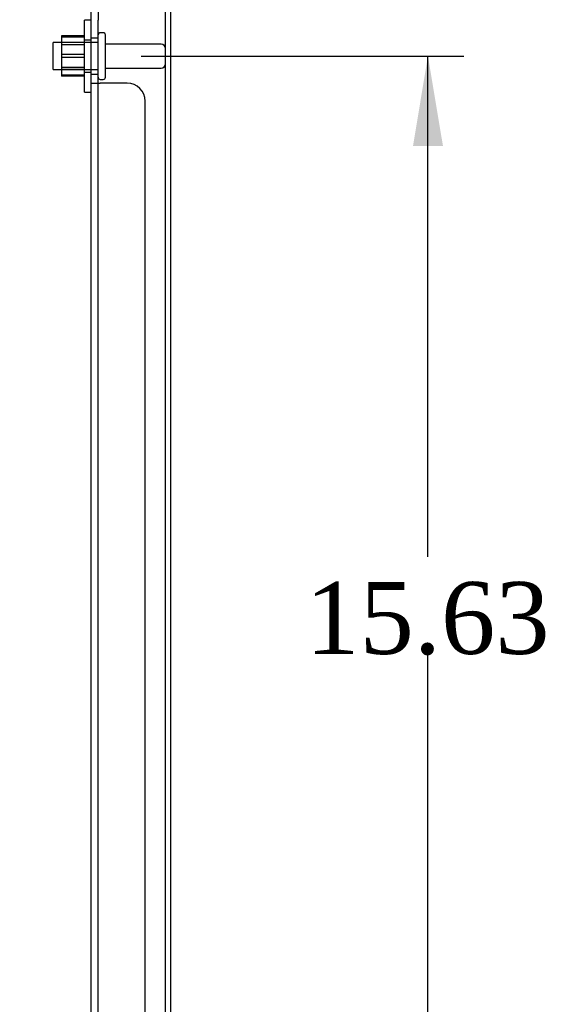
# Model space of a CAD drawing. Header units: inches. Extents: x 1 to 240, y -1 to 159.
# Tile 55 of 61: x 129.03 to 136.41, y 82.25 to 95.94. Entities that reach past the tile are written whole.
import ezdxf
from ezdxf.enums import TextEntityAlignment as Align
from ezdxf.lldxf.tags import DXFTag

# ---------------------------------------------------------------- set-up
doc = ezdxf.new("R2010")
doc.units = ezdxf.units.IN
doc.header["$MEASUREMENT"] = 0
for name, color, linetype in [('COM40680', 7, 'Continuous'), ('COM70726-5', 7, 'Continuous'), ('Default', 7, 'Continuous'), ('NTS166105', 7, 'Continuous'), ('STD26089', 7, 'Continuous'), ('WAF25059', 7, 'Continuous')]:
    doc.layers.add(name, color=color, linetype=linetype)
doc.styles.add('SEACAD_Times_New_Roman', font='times.ttf')
tags = doc.linetypes.add('HIDDEN2', pattern=[0.1875, 0.125, -0.0625]).pattern_tags.tags
tags[6:7] = [DXFTag(74, 4), DXFTag(75, 0), DXFTag(340, '0'), DXFTag(46, 0.0), DXFTag(50, 0.0), DXFTag(44, 0.0), DXFTag(45, 0.0)]
tags[4:5] = [DXFTag(74, 4), DXFTag(75, 0), DXFTag(340, '0'), DXFTag(46, 0.0), DXFTag(50, 0.0), DXFTag(44, 0.0), DXFTag(45, 0.0)]
doc.dimstyles.new('HAMMOND_(STH_-_240x160)', dxfattribs={"dimtxt": 1, "dimasz": 1.25, "dimexe": 0.5, "dimexo": 0.5, "dimgap": 0.25, "dimtad": 0, "dimtih": 1, "dimtoh": 1, "dimlfac": 0.125, "dimzin": 0, "dimdsep": 46, "dimtxsty": 'SEACAD_Times_New_Roman', "dimblk1": '_SE_FILLED', "dimblk2": '_SE_FILLED', "dimsah": 1, "dimcen": 0.5, "dimadec": 0, "dimazin": 0, "dimtfac": 0.8, "dimtofl": 0, "dimtmove": 0, "dimatfit": 3, "dimfxl": 1, "dimtolj": 1, "dimtzin": 0, "dimarcsym": 0})

# ---------------------------------------------------------------- blocks, each defined once
blk = doc.blocks.new('SE9')
at = {"layer": 'COM40680', "color": 7, "linetype": 'HIDDEN2'}
for p, q in [((130.028, 95.938), (130.028, 96.188)), ((130.123, 96.188), (130.123, 95.938)), ((130.028, 95.061), (130.028, 95.938)), ((130.123, 95.061), (130.123, 95.938)), ((130.123, 95.688), (130.028, 95.688)), ((130.028, 95.188), (130.123, 95.188)), ((130.028, 64.565), (130.028, 95.061)), ((130.028, 95.061), (130.153, 95.061)), ((130.123, 64.565), (130.123, 95.061)), ((130.528, 95.061), (130.153, 95.061)), ((130.778, 64.815), (130.778, 94.811))]:
    blk.add_line(p, q, dxfattribs=at)
blk.add_arc((130.528, 94.811), 0.25, 0, 90, dxfattribs=at)
at = {"layer": 'COM70726-5', "color": 7, "linetype": 'HIDDEN2'}
blk.add_line((131.06, 61.921), (131.06, 97.705), dxfattribs=at)
at = {"layer": 'COM70726-5', "color": 7, "linetype": 'Continuous'}
blk.add_line((131.132, 61.921), (131.132, 97.705), dxfattribs=at)
at = {"layer": 'NTS166105', "color": 7, "linetype": 'HIDDEN2'}
for p, q in [((129.612, 95.719), (129.612, 95.46)), ((129.932, 95.719), (129.612, 95.719)), ((129.932, 95.703), (129.612, 95.703)), ((129.932, 95.626), (129.612, 95.626)), ((129.932, 95.592), (129.612, 95.592)), ((129.612, 95.46), (129.612, 95.172)), ((129.932, 95.46), (129.612, 95.46)), ((129.932, 95.418), (129.612, 95.418)), ((129.612, 95.284), (129.932, 95.284)), ((129.932, 95.251), (129.612, 95.251)), ((129.612, 95.172), (129.612, 95.159)), ((129.932, 95.172), (129.612, 95.172)), ((129.932, 95.159), (129.612, 95.159))]:
    blk.add_line(p, q, dxfattribs=at)
at = {"layer": 'STD26089', "color": 7, "linetype": 'HIDDEN2'}
for p, q in [((130.193, 95.763), (130.153, 95.763)), ((130.223, 95.143), (130.223, 95.733)), ((129.498, 95.251), (129.498, 95.626)), ((130.123, 95.626), (129.498, 95.626)), ((131, 95.604), (130.223, 95.604)), ((129.498, 95.251), (130.123, 95.251)), ((130.223, 95.272), (131, 95.272)), ((130.153, 95.113), (130.193, 95.113))]:
    blk.add_line(p, q, dxfattribs=at)
for centre, radius, start, end in [((130.153, 95.733), 0.03, 90, 180), ((130.193, 95.733), 0.03, 0, 90), ((131, 95.544), 0.06, 0, 90), ((131, 95.332), 0.06, 270, 0), ((130.153, 95.143), 0.03, 180, 270), ((130.193, 95.143), 0.03, 270, 0)]:
    blk.add_arc(centre, radius, start, end, dxfattribs=at)
at = {"layer": 'WAF25059', "color": 7, "linetype": 'HIDDEN2'}
for p, q in [((129.932, 94.938), (129.932, 95.938)), ((130.028, 95.938), (129.932, 95.938)), ((130.028, 95.661), (129.932, 95.661)), ((129.932, 95.216), (130.028, 95.216)), ((129.932, 94.938), (130.028, 94.938))]:
    blk.add_line(p, q, dxfattribs=at)
blk = doc.blocks.new('DMBLK2521')
at = {"layer": 'Default', "linetype": 'Continuous'}
for points in [[(134.919, 94.188), (134.71, 95.438), (134.502, 94.188)], [(134.919, 81.063), (134.502, 81.063), (134.71, 79.813)]]:
    blk.add_hatch(color=7, dxfattribs=at).paths.add_polyline_path(points)
at = {"layer": 'Default', "color": 7, "linetype": 'Continuous'}
for p, q in [((130.723, 95.438), (135.21, 95.438)), ((134.71, 88.476), (134.71, 95.438)), ((134.71, 79.813), (134.71, 87.126)), ((130.723, 79.813), (135.21, 79.813))]:
    blk.add_line(p, q, dxfattribs=at)
at = {"layer": 'Default', "color": 7, "linetype": 'Continuous', "style": 'SEACAD_Times_New_Roman'}
blk.add_text('15.63', height=1, dxfattribs=at).set_placement((133.004, 88.126), align=Align.TOP_LEFT)
blk = doc.blocks.new('_SE_FILLED')
at = {"color": 0}
blk.add_line((0, 0), (-1, 0), dxfattribs=at)
blk.add_solid([(0, 0), (-1, -0.1665), (-1, 0.1665), (0, 0)], dxfattribs=at)
blk = doc.blocks.new('DMBLK2522')
at = {"layer": 'Default', "linetype": 'Continuous'}
for points in [[(123.208, 103.13), (121.958, 102.922), (123.208, 102.713)], [(128.873, 103.13), (128.873, 102.713), (130.123, 102.922)]]:
    blk.add_hatch(color=7, dxfattribs=at).paths.add_polyline_path(points)
at = {"layer": 'Default', "color": 7, "linetype": 'Continuous'}
for p, q in [((121.958, 97.308), (121.958, 103.422)), ((130.123, 96.438), (130.123, 103.422)), ((122.823, 102.922), (121.958, 102.922)), ((130.123, 102.922), (129.257, 102.922))]:
    blk.add_line(p, q, dxfattribs=at)
at = {"layer": 'Default', "color": 7, "linetype": 'Continuous', "style": 'SEACAD_Times_New_Roman'}
for s, p in [('8.17', (124.713, 103.422)), ('USABLE', (123.173, 101.922)), ('DEPTH', (123.659, 100.422))]:
    blk.add_text(s, height=1, dxfattribs=at).set_placement(p, align=Align.TOP_LEFT)

msp = doc.modelspace()

# ---------------------------------------------------------------- block references
at = {"layer": 'Default'}
msp.add_blockref('SE9', (0, 0), dxfattribs=at)

# ---------------------------------------------------------------- dimensions: what is measured, and where the dimension line sits
at = {"layer": 'Default', "color": 7, "linetype": 'Continuous'}
dim = msp.add_linear_dim(base=(121.957649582, 102.92176306), p1=(130.122649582, 95.93805051), p2=(121.957649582, 96.80755051), text='\\A1;<>\\PUSABLE\\XDEPTH', dimstyle='HAMMOND_(STH_-_240x160)', override={"dimlfac": 1}, dxfattribs=at)
dim.commit()
dim.dimension.update_dxf_attribs({"geometry": 'DMBLK2522', "text_midpoint": (126.040149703, 102.92176306), "dimtype": 160})
dim = msp.add_linear_dim(base=(134.710263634, 79.81305051), p1=(130.222649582, 79.81305051), p2=(130.222649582, 95.43805051), angle=90, text='\\A1;<>', dimstyle='HAMMOND_(STH_-_240x160)', override={"dimlfac": 1}, dxfattribs=at)
dim.commit()
dim.dimension.update_dxf_attribs({"geometry": 'DMBLK2521', "text_midpoint": (134.710263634, 87.625550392), "dimtype": 161})

doc.saveas('drawing.dxf')
